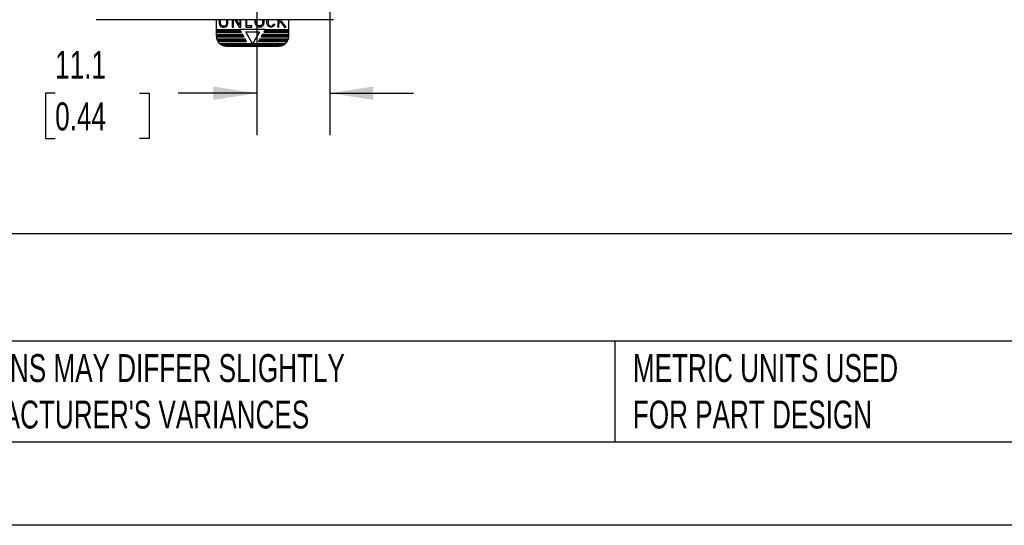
# Model space of a CAD drawing. Header units: millimetres. Extents: x 0 to 1397, y 0 to 1080.
# Tile 2 of 19: x 301 to 675, y 0 to 192. Entities that reach past the tile are written whole.
import ezdxf

# ---------------------------------------------------------------- set-up
doc = ezdxf.new("R2010")
doc.units = ezdxf.units.MM
doc.header["$LTSCALE"] = 5
doc.linetypes.add('CENTERX2', pattern=[20.32, 12.7, -2.54, 2.54, -2.54])
doc.layers.add('DIMENSIONS', color=140, linetype='Continuous', lineweight=25)
doc.layers.add('TEXT', color=140, linetype='Continuous', lineweight=25)
doc.styles.add('SLDTEXTSTYLE0', font='TXT', dxfattribs={"width": 0.7})
doc.dimstyles.new('SLDDIMSTYLE0', dxfattribs={"dimtxt": 10.790039, "dimasz": 16.51, "dimexe": 0, "dimexo": 0.0625, "dimgap": 2.69751, "dimtad": 0, "dimtih": 1, "dimtoh": 1, "dimdec": 1, "dimlfac": 0.4, "dimrnd": 1e-09, "dimzin": 12, "dimdsep": 46, "dimtxsty": 'SLDTEXTSTYLE0', "dimsah": 1, "dimcen": 0.09, "dimadec": 0, "dimazin": 3, "dimtfac": 1, "dimtdec": 1, "dimtmove": 0, "dimatfit": 0, "dimfxl": 0, "dimfrac": 2, "dimtolj": 1, "dimtzin": 12, "dimarcsym": 0})

# ---------------------------------------------------------------- blocks, each defined once
blk = doc.blocks.new('_D_3')
at = {"layer": 'DIMENSIONS'}
for p, q in [((391.43, 211.97), (391.43, 148.15)), ((419.18, 211.97), (419.18, 148.15)), ((314.88, 164.02), (311.25, 164.02)), ((311.25, 164.02), (311.25, 146.87)), ((346.94, 164.02), (350.56, 164.02)), ((350.56, 164.02), (350.56, 146.87)), ((391.43, 164.02), (361.56, 164.02)), ((419.18, 164.02), (450.93, 164.02)), ((311.25, 146.87), (314.88, 146.87)), ((350.56, 146.87), (346.94, 146.87))]:
    blk.add_line(p, q, dxfattribs=at)
for points in [[(391.43, 164.02), (374.92, 166.56), (374.92, 161.48)], [(419.18, 164.02), (435.69, 161.48), (435.69, 166.56)]]:
    blk.add_solid(points, dxfattribs=at)
at = {"layer": 'DIMENSIONS', "char_height": 10.583, "attachment_point": 1, "style": 'SLDTEXTSTYLE0'}
for s, insert in [('11.1', (314.88, 180.08)), ('0.44', (314.88, 160.52))]:
    blk.add_mtext(s, dxfattribs=dict(at, insert=insert))

msp = doc.modelspace()

# ---------------------------------------------------------------- linework, layer by layer
for p, q in [((420.52, 191.92), (330.46, 191.92)), ((376.09, 188.17), (376.09, 191.92)), ((377.21, 191.92), (377.21, 190.48)), ((377.69, 190.53), (377.69, 191.92)), ((379.96, 191.92), (379.96, 190.53)), ((380.43, 190.48), (380.43, 191.92)), ((382.09, 191.92), (382.09, 189.04)), ((382.58, 189.04), (382.58, 191.92)), ((383.14, 191.92), (384.81, 189.04)), ((384.95, 189.78), (383.71, 191.92)), ((384.95, 191.92), (384.95, 189.78)), ((385.44, 189.04), (385.44, 191.92)), ((387.25, 191.92), (387.25, 189.11)), ((387.71, 189.57), (387.71, 191.92)), ((390.88, 190.86), (390.88, 191.92)), ((390.98, 190.19), (390.88, 190.86)), ((391.33, 191.9), (391.34, 191.92)), ((391.33, 190.89), (391.33, 191.9)), ((391.42, 190.3), (391.33, 190.89)), ((393.67, 190.89), (393.59, 190.3)), ((393.67, 191.92), (393.67, 191.9)), ((393.67, 191.9), (393.67, 190.89)), ((394.12, 190.86), (394.03, 190.19)), ((394.12, 191.92), (394.12, 190.86)), ((395.26, 191.63), (395.31, 191.92)), ((395.26, 191.03), (395.26, 191.63)), ((395.31, 190.5), (395.26, 191.03)), ((395.76, 191.92), (395.71, 191.6)), ((395.71, 191.6), (395.71, 191.05)), ((395.71, 191.05), (395.75, 190.6)), ((399.4, 191.92), (399.4, 189.1)), ((400.49, 191.92), (399.87, 191.19)), ((399.87, 191.19), (399.87, 191.92)), ((399.87, 190.45), (400.44, 191.11)), ((400.44, 191.11), (402.01, 189.1)), ((400.75, 191.49), (401.11, 191.92)), ((402.61, 189.1), (400.75, 191.49)), ((403.59, 188.17), (403.59, 191.92)), ((376.09, 188.17), (385, 188.17)), ((376.09, 187.92), (376.09, 188.17)), ((376.09, 187.92), (385.15, 187.92)), ((376.09, 187.42), (376.09, 187.92)), ((376.09, 187.42), (385.44, 187.42)), ((376.09, 187.17), (376.09, 187.42)), ((376.09, 187.17), (385.58, 187.17)), ((376.09, 186.42), (376.09, 187.17)), ((377.21, 190.48), (377.32, 190)), ((377.32, 190), (377.49, 189.67)), ((377.49, 189.67), (377.72, 189.38)), ((377.77, 190.16), (377.69, 190.53)), ((377.72, 189.38), (378.11, 189.15)), ((377.89, 189.93), (377.77, 190.16)), ((378.03, 189.74), (377.89, 189.93)), ((378.3, 189.59), (378.03, 189.74)), ((378.11, 189.15), (378.45, 189.04)), ((378.53, 189.51), (378.3, 189.59)), ((378.45, 189.04), (379.19, 189.04)), ((379.12, 189.51), (378.53, 189.51)), ((379.38, 189.59), (379.12, 189.51)), ((379.19, 189.04), (379.59, 189.15)), ((379.61, 189.74), (379.38, 189.59)), ((379.59, 189.15), (379.93, 189.38)), ((379.76, 189.93), (379.61, 189.74)), ((379.88, 190.16), (379.76, 189.93)), ((379.96, 190.53), (379.88, 190.16)), ((379.93, 189.38), (380.16, 189.67)), ((380.16, 189.67), (380.33, 190)), ((380.33, 190), (380.43, 190.48)), ((382.09, 189.04), (382.58, 189.04)), ((384.81, 189.04), (385.44, 189.04)), ((385.15, 187.92), (385, 188.17)), ((394.68, 188.17), (385, 188.17)), ((385.15, 187.92), (385.44, 187.42)), ((385.58, 187.17), (385.44, 187.42)), ((389.84, 182.79), (387.24, 187.29)), ((387.24, 187.29), (392.44, 187.29)), ((387.25, 189.11), (389.59, 189.11)), ((389.59, 189.57), (387.71, 189.57)), ((389.59, 189.11), (389.59, 189.57)), ((392.44, 187.29), (389.84, 182.79)), ((391.04, 190.03), (390.98, 190.19)), ((391.19, 189.71), (391.04, 190.03)), ((391.6, 189.3), (391.19, 189.71)), ((391.45, 190.2), (391.42, 190.3)), ((391.56, 189.97), (391.45, 190.2)), ((391.88, 189.66), (391.56, 189.97)), ((391.88, 189.13), (391.6, 189.3)), ((392.04, 189.56), (391.88, 189.66)), ((392.22, 189.08), (391.88, 189.13)), ((392.25, 189.53), (392.04, 189.56)), ((392.79, 189.08), (392.22, 189.08)), ((392.76, 189.53), (392.25, 189.53)), ((392.96, 189.56), (392.76, 189.53)), ((393.12, 189.13), (392.79, 189.08)), ((393.13, 189.66), (392.96, 189.56)), ((393.41, 189.3), (393.12, 189.13)), ((393.44, 189.97), (393.13, 189.66)), ((393.81, 189.71), (393.41, 189.3)), ((393.56, 190.2), (393.44, 189.97)), ((393.59, 190.3), (393.56, 190.2)), ((393.97, 190.03), (393.81, 189.71)), ((394.03, 190.19), (393.97, 190.03)), ((394.24, 187.42), (394.1, 187.17)), ((394.1, 187.17), (403.59, 187.17)), ((394.24, 187.42), (394.53, 187.92)), ((394.24, 187.42), (403.59, 187.42)), ((394.68, 188.17), (394.53, 187.92)), ((394.53, 187.92), (403.59, 187.92)), ((394.68, 188.17), (403.59, 188.17)), ((395.51, 189.96), (395.31, 190.5)), ((395.7, 189.63), (395.51, 189.96)), ((395.8, 189.47), (395.7, 189.63)), ((395.75, 190.6), (395.91, 190.15)), ((395.98, 189.3), (395.8, 189.47)), ((395.91, 190.15), (396.08, 189.86)), ((396.21, 189.18), (395.98, 189.3)), ((396.08, 189.86), (396.15, 189.76)), ((396.15, 189.76), (396.24, 189.66)), ((396.66, 189.08), (396.21, 189.18)), ((396.24, 189.66), (396.36, 189.6)), ((396.36, 189.6), (396.71, 189.52)), ((397.03, 189.08), (396.66, 189.08)), ((396.71, 189.52), (396.97, 189.52)), ((396.97, 189.52), (397.26, 189.6)), ((397.45, 189.19), (397.03, 189.08)), ((397.26, 189.6), (397.51, 189.78)), ((397.82, 189.45), (397.45, 189.19)), ((397.51, 189.78), (397.64, 189.94)), ((397.64, 189.94), (397.77, 190.34)), ((397.77, 190.34), (398.19, 190.22)), ((398.05, 189.73), (397.82, 189.45)), ((398.19, 190.22), (398.05, 189.73)), ((399.4, 189.1), (399.87, 189.1)), ((399.87, 189.1), (399.87, 190.45)), ((402.01, 189.1), (402.61, 189.1)), ((403.59, 187.92), (403.59, 188.17)), ((403.59, 187.42), (403.59, 187.92)), ((403.59, 187.17), (403.59, 187.42)), ((403.59, 186.42), (403.59, 187.17)), ((376.09, 186.17), (376.09, 186.42)), ((376.09, 186.42), (386.01, 186.42)), ((376.09, 186.17), (386.16, 186.17)), ((376.09, 185.67), (376.09, 186.17)), ((376.09, 185.67), (386.45, 185.67)), ((376.09, 185.67), (376.09, 185.67)), ((376.1, 185.42), (386.59, 185.42)), ((376.23, 184.67), (387.03, 184.67)), ((376.3, 184.42), (387.17, 184.42)), ((376.52, 183.92), (387.46, 183.92)), ((376.67, 183.67), (387.6, 183.67)), ((386.16, 186.17), (386.01, 186.42)), ((386.16, 186.17), (386.45, 185.67)), ((386.59, 185.42), (386.45, 185.67)), ((387.17, 184.42), (387.03, 184.67)), ((387.17, 184.42), (387.46, 183.92)), ((387.6, 183.67), (387.46, 183.92)), ((392.22, 183.92), (392.08, 183.67)), ((392.08, 183.67), (403.01, 183.67)), ((392.22, 183.92), (392.51, 184.42)), ((392.22, 183.92), (403.16, 183.92)), ((392.65, 184.67), (392.51, 184.42)), ((392.51, 184.42), (403.38, 184.42)), ((392.65, 184.67), (403.45, 184.67)), ((393.23, 185.67), (393.09, 185.42)), ((393.09, 185.42), (403.58, 185.42)), ((393.23, 185.67), (393.52, 186.17)), ((393.23, 185.67), (403.59, 185.67)), ((393.66, 186.42), (393.52, 186.17)), ((393.52, 186.17), (403.59, 186.17)), ((393.66, 186.42), (403.59, 186.42)), ((403.59, 186.17), (403.59, 186.42)), ((403.59, 185.67), (403.59, 186.17)), ((403.59, 185.67), (403.59, 185.67)), ((377.29, 182.92), (389.77, 182.92)), ((377.59, 182.67), (402.09, 182.67)), ((378.49, 182.17), (401.19, 182.17)), ((378.87, 182.05), (400.81, 182.05)), ((378.87, 182.05), (379.84, 181.92)), ((379.84, 181.92), (399.84, 181.92)), ((389.91, 182.92), (402.39, 182.92)), ((399.84, 181.92), (400.81, 182.05))]:
    msp.add_line(p, q)
at = {"color": 7, "linetype": 'Continuous'}
msp.add_line((1397.01, 0.01), (0.01, 0.01), dxfattribs=at)
at = {"flags": 128}
for points in [[(376.09, 185.67), (376.09, 185.53), (376.1, 185.42)], [(376.23, 184.67), (376.27, 184.53), (376.3, 184.42)], [(376.52, 183.92), (376.6, 183.78), (376.67, 183.67)], [(403.01, 183.67), (403.1, 183.81), (403.16, 183.92)], [(403.38, 184.42), (403.42, 184.56), (403.45, 184.67)], [(403.58, 185.42), (403.59, 185.56), (403.59, 185.67)], [(377.29, 182.92), (377.46, 182.77), (377.59, 182.67)], [(377.59, 182.67), (378.08, 182.36), (378.49, 182.17)], [(378.49, 182.17), (378.7, 182.09), (378.87, 182.05)], [(400.81, 182.05), (401.02, 182.11), (401.19, 182.17)], [(401.19, 182.17), (401.71, 182.42), (402.09, 182.67)], [(402.09, 182.67), (402.26, 182.8), (402.39, 182.92)]]:
    msp.add_lwpolyline(points, dxfattribs=at)
for centre, start, end in [((379.84, 185.67), 183.8226, 195.4691), ((379.84, 185.67), 199.4728, 207.8197), ((379.84, 185.67), 212.231, 227.1707), ((399.84, 185.67), 312.8293, 327.769), ((399.84, 185.67), 332.1803, 340.5272), ((399.84, 185.67), 344.5309, 356.1774)]:
    msp.add_arc(centre, 3.75, start, end)
at = {"layer": 'TEXT'}
for p, q in [((1365.25, 110.63), (31.75, 110.63)), ((1365.25, 69.85), (31.75, 69.85)), ((527.42, 69.85), (527.42, 31.75)), ((31.75, 31.75), (1365.25, 31.75))]:
    msp.add_line(p, q, dxfattribs=at)

# ---------------------------------------------------------------- texts
at = {"layer": 'TEXT', "linetype": 'CENTERX2', "lineweight": 18, "char_height": 10.5833, "attachment_point": 1, "style": 'SLDTEXTSTYLE0'}
for s, insert in [("PART DIMENSIONS MAY DIFFER SLIGHTLY ^JDUE TO MANUFACTURER'S VARIANCES", (219.56, 64.98)), ('METRIC UNITS USED ^JFOR PART DESIGN', (534.27, 64.98))]:
    msp.add_mtext(s, dxfattribs=dict(at, insert=insert))

# ---------------------------------------------------------------- dimensions: what is measured, and where the dimension line sits
at = {"layer": 'DIMENSIONS'}
dim = msp.add_linear_dim(base=(419.18, 164.02), p1=(391.43, 218.32), p2=(419.18, 218.32), angle=0, dimstyle='SLDDIMSTYLE0', dxfattribs=at)
dim.commit()
dim.dimension.update_dxf_attribs({"geometry": '_D_3', "text_midpoint": (330.91, 164.02), "dimtype": 160})

doc.saveas('drawing.dxf')
